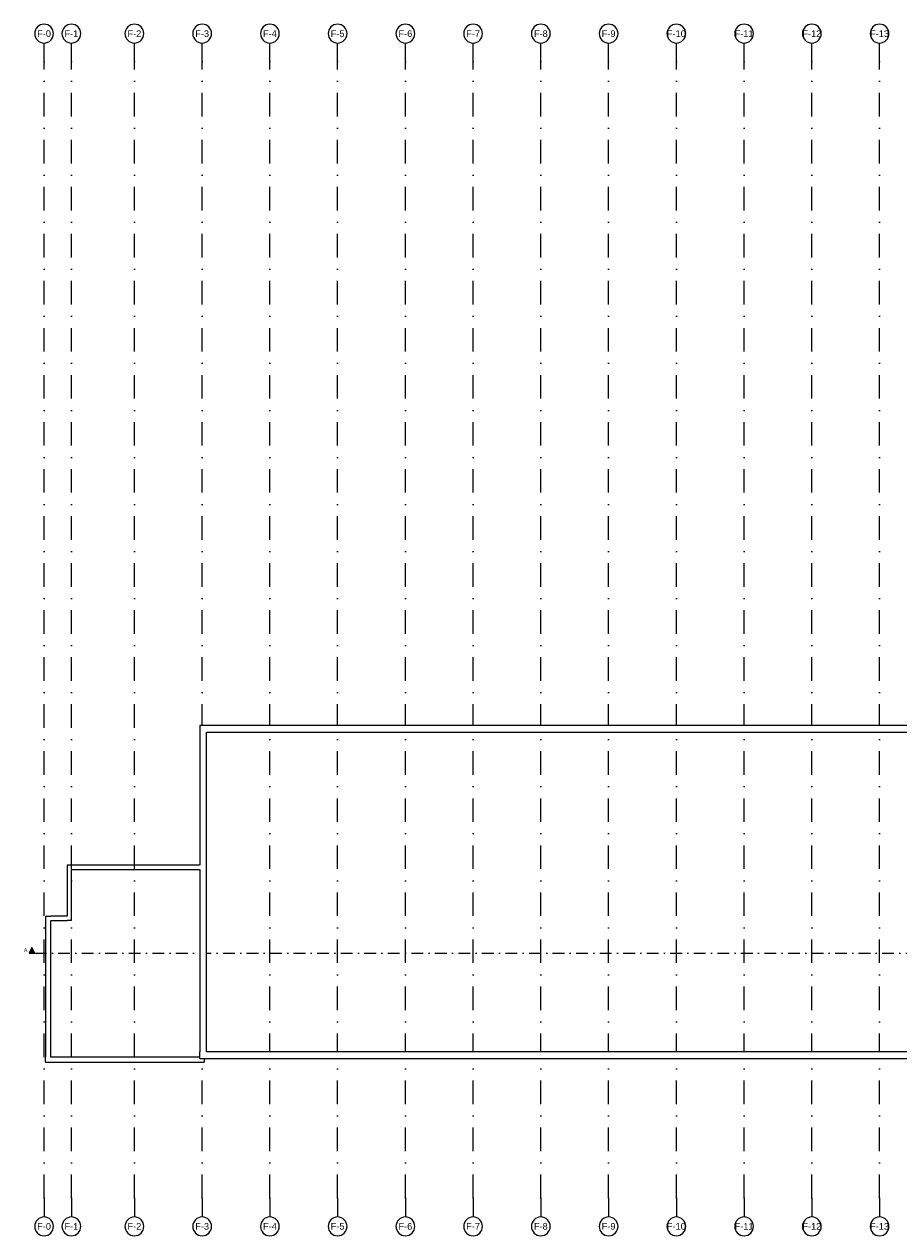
# Model space of a CAD drawing. Header units: millimetres. Extents: x -54205 to 242217, y -3415 to 61516.
# Tile 1 of 40: x -54205 to -7729, y -2884 to 61516. Entities that reach past the tile are written whole.
import ezdxf
from ezdxf.enums import TextEntityAlignment as Align

# ---------------------------------------------------------------- set-up
doc = ezdxf.new("R2010")
doc.units = ezdxf.units.MM
doc.header["$MEASUREMENT"] = 0
for name, pattern in [('streep-punt', [2500, 1250, -625, 0, -625]), ('streep-punt fijn', [1251.000023, 626.000023, -312.5, 0, -312.5]), ('Wipeout_Contour', [1000, 0, -1000])]:
    doc.linetypes.add(name, pattern=pattern)
for name, color, linetype in [('21_0 NC Buitenwanden', 7, 'Continuous'), ('21_0 NC Buitenwanden Afdek-arcering', 7, 'Continuous'), ('47 Dakafwerking', 7, 'Continuous'), ('47 Dakafwerking Afdek-arcering', 7, 'Continuous'), ('Markers - doorsneden', 7, 'Continuous'), ('Markers - doorsneden 2D arcering', 7, 'Continuous'), ('Stramien', 7, 'Continuous')]:
    doc.layers.add(name, color=color, linetype=linetype)
doc.styles.add('GENERATED_STYLE_1', font='arial.ttf')

# ---------------------------------------------------------------- blocks, each defined once
blk = doc.blocks.new('Wall_68_1', base_point=(-44520, 16591))
at = {"color": 254, "linetype": 'Wipeout_Contour', "lineweight": 0, "ltscale": 163398.150048}
blk.add_wipeout([(-51930, 16591), (-51700, 16591), (-51930, 16821)], dxfattribs=at).dxf.layer = '21_0 NC Buitenwanden Afdek-arcering'
at = {"color": 254, "linetype": 'Wipeout_Contour', "lineweight": 0, "ltscale": 163251.081599}
blk.add_wipeout([(-51930, 16821), (-51700, 16591), (-51700, 16821)], dxfattribs=at).dxf.layer = '21_0 NC Buitenwanden Afdek-arcering'
at = {"color": 254, "linetype": 'Wipeout_Contour', "lineweight": 0, "ltscale": 204441.134378}
blk.add_wipeout([(-51700, 16591), (-44880, 16591), (-44880, 16821), (-51700, 16821)], dxfattribs=at).dxf.layer = '21_0 NC Buitenwanden Afdek-arcering'
at = {"layer": '21_0 NC Buitenwanden', "color": 2, "linetype": 'Continuous', "lineweight": 0, "flags": 128}
for points in [[(-51930, 16821), (-51930, 16591)], [(-44880, 16821), (-51930, 16821)], [(-51700, 16591), (-44880, 16591)]]:
    blk.add_lwpolyline(points, dxfattribs=at)
blk = doc.blocks.new('Wall_69_1', base_point=(-51700, 16591))
at = {"color": 254, "linetype": 'Wipeout_Contour', "lineweight": 0, "ltscale": 161084.66794}
blk.add_wipeout([(-51930, 14096), (-51930, 13866), (-51700, 13866)], dxfattribs=at).dxf.layer = '21_0 NC Buitenwanden Afdek-arcering'
at = {"color": 254, "linetype": 'Wipeout_Contour', "lineweight": 0, "ltscale": 160923.750875}
blk.add_wipeout([(-51930, 14096), (-51700, 13866), (-51700, 14096)], dxfattribs=at).dxf.layer = '21_0 NC Buitenwanden Afdek-arcering'
at = {"color": 254, "linetype": 'Wipeout_Contour', "lineweight": 0, "ltscale": 216208.657663}
blk.add_wipeout([(-51930, 16591), (-51930, 14096), (-51700, 14096), (-51700, 16591)], dxfattribs=at).dxf.layer = '21_0 NC Buitenwanden Afdek-arcering'
at = {"layer": '21_0 NC Buitenwanden', "color": 2, "linetype": 'Continuous', "lineweight": 0, "flags": 128}
for points in [[(-51930, 16591), (-51930, 14096)], [(-51700, 13866), (-51700, 16591)], [(-51700, 13866), (-51930, 13866)]]:
    blk.add_lwpolyline(points, dxfattribs=at)
blk = doc.blocks.new('Wall_70_1', base_point=(-53050, 13896))
at = {"color": 254, "linetype": 'Wipeout_Contour', "lineweight": 0, "ltscale": 216797.593239}
blk.add_wipeout([(-52800, 13866), (-51930, 13866), (-51930, 14096), (-52800, 14096)], dxfattribs=at).dxf.layer = '21_0 NC Buitenwanden Afdek-arcering'
at = {"layer": '21_0 NC Buitenwanden', "color": 2, "linetype": 'Continuous', "lineweight": 0, "flags": 128}
for points in [[(-51930, 14096), (-52800, 14096)], [(-52800, 13866), (-51930, 13866)]]:
    blk.add_lwpolyline(points, dxfattribs=at)
blk = doc.blocks.new('Wall_71_1', base_point=(-44650, 6366))
at = {"color": 254, "linetype": 'Wipeout_Contour', "lineweight": 0, "ltscale": 160159.840016}
blk.add_wipeout([(-52800, 6616), (-53080, 6616), (-53080, 6336)], dxfattribs=at).dxf.layer = '21_0 NC Buitenwanden Afdek-arcering'
at = {"color": 254, "linetype": 'Wipeout_Contour', "lineweight": 0, "ltscale": 196626.297204}
blk.add_wipeout([(-52800, 6336), (-44650, 6336), (-44650, 6616), (-52800, 6616)], dxfattribs=at).dxf.layer = '21_0 NC Buitenwanden Afdek-arcering'
at = {"layer": '21_0 NC Buitenwanden', "color": 2, "linetype": 'Continuous', "lineweight": 0, "flags": 128}
blk.add_lwpolyline([(-44650, 6616), (-44650, 6336)], dxfattribs=at)
at = {"color": 254, "linetype": 'Wipeout_Contour', "lineweight": 0, "ltscale": 159848.787479}
blk.add_wipeout([(-52800, 6616), (-53080, 6336), (-52800, 6336)], dxfattribs=at).dxf.layer = '21_0 NC Buitenwanden Afdek-arcering'
at = {"layer": '21_0 NC Buitenwanden', "color": 2, "linetype": 'Continuous', "lineweight": 0, "flags": 128}
for points in [[(-53080, 6336), (-53080, 6616)], [(-44650, 6616), (-52800, 6616)], [(-53080, 6336), (-44650, 6336)]]:
    blk.add_lwpolyline(points, dxfattribs=at)
blk = doc.blocks.new('Wall_72_1', base_point=(-53050, 13896))
at = {"color": 254, "linetype": 'Wipeout_Contour', "lineweight": 0, "ltscale": 164159.6438}
blk.add_wipeout([(-52800, 14096), (-53080, 14096), (-52800, 13866)], dxfattribs=at).dxf.layer = '21_0 NC Buitenwanden Afdek-arcering'
at = {"color": 254, "linetype": 'Wipeout_Contour', "lineweight": 0, "ltscale": 216154.876675}
blk.add_wipeout([(-53080, 13866), (-53080, 6616), (-52800, 6616), (-52800, 13866)], dxfattribs=at).dxf.layer = '21_0 NC Buitenwanden Afdek-arcering'
at = {"color": 254, "linetype": 'Wipeout_Contour', "lineweight": 0, "ltscale": 164370.414031}
blk.add_wipeout([(-53080, 13866), (-52800, 13866), (-53080, 14096)], dxfattribs=at).dxf.layer = '21_0 NC Buitenwanden Afdek-arcering'
at = {"layer": '21_0 NC Buitenwanden', "color": 2, "linetype": 'Continuous', "lineweight": 0, "flags": 128}
for points in [[(-53080, 14096), (-52800, 14096)], [(-53080, 14096), (-53080, 6616)], [(-52800, 6616), (-52800, 13866)]]:
    blk.add_lwpolyline(points, dxfattribs=at)
blk = doc.blocks.new('Standard grid marker')
at = {"layer": 'Stramien', "color": 1, "linetype": 'streep-punt', "lineweight": 0}
for p, q in [((1000, 0), (0, 0)), ((1000, 0), (61400, 0)), ((61400, 0), (62400, 0))]:
    blk.add_line(p, q, dxfattribs=at)
at = {"layer": 'Stramien', "color": 2, "linetype": 'Continuous', "lineweight": 0, "flags": 128}
for points in [[(0, 0, 1), (-1000, 0, 1)], [(63400, 0, 1), (62400, 0, 1)]]:
    blk.add_lwpolyline(points, format="xyb", close=True, dxfattribs=at)
at = {"layer": 'Stramien', "color": 1, "linetype": 'streep-punt', "lineweight": 0}
for p in [(1000, 0), (1000, 0), (61400, 0), (61400, 0)]:
    blk.add_point(p, dxfattribs=at)
at = {"layer": 'Stramien', "color": 2, "lineweight": 0, "style": 'GENERATED_STYLE_1'}
for tag, p in [('AC_MarkerText_1_0', (-245, -80)), ('AC_MarkerText_1_1', (63155, -80))]:
    blk.add_attdef(tag, text='', height=350, rotation=270, dxfattribs=at).set_placement(p, align=Align.TOP_CENTER)
blk = doc.blocks.new('Standard grid marker_7')
at = {"layer": 'Stramien', "color": 1, "linetype": 'streep-punt', "lineweight": 0}
for p, q in [((1000, 0), (61400, 0)), ((1000, 0), (0, 0)), ((61400, 0), (62400, 0))]:
    blk.add_line(p, q, dxfattribs=at)
at = {"layer": 'Stramien', "color": 2, "linetype": 'Continuous', "lineweight": 0, "flags": 128}
for points in [[(0, 0, 1), (-1000, 0, 1)], [(63400, 0, 1), (62400, 0, 1)]]:
    blk.add_lwpolyline(points, format="xyb", close=True, dxfattribs=at)
at = {"layer": 'Stramien', "color": 1, "linetype": 'streep-punt', "lineweight": 0}
for p in [(1000, 0), (1000, 0), (61400, 0), (61400, 0)]:
    blk.add_point(p, dxfattribs=at)
at = {"layer": 'Stramien', "color": 2, "lineweight": 0, "style": 'GENERATED_STYLE_1'}
for tag, p in [('AC_MarkerText_1_0', (-245, -80)), ('AC_MarkerText_1_1', (63155, -80))]:
    blk.add_attdef(tag, text='', height=350, rotation=270, dxfattribs=at).set_placement(p, align=Align.TOP_CENTER)
blk = doc.blocks.new('Cutting Plane_1_1', base_point=(-53800, 12146))
at = {"layer": 'Markers - doorsneden 2D arcering', "linetype": 'Continuous', "lineweight": 0, "true_color": 0x000000}
for points in [[(-53950, 12146), (-53650, 12146), (-53800, 12446)], [(60965, 12146), (60815, 12446), (60665, 12146)]]:
    blk.add_hatch(color=18, dxfattribs=at).paths.add_polyline_path(points)
at = {"layer": 'Markers - doorsneden', "color": 9, "linetype": 'streep-punt fijn', "lineweight": 0}
blk.add_line((-53650, 12146), (60665, 12146), dxfattribs=at)
at = {"layer": 'Markers - doorsneden', "color": 2, "linetype": 'Continuous', "lineweight": 0, "flags": 128}
for points in [[(-53950, 12146), (-53650, 12146), (-53800, 12446)], [(60965, 12146), (60665, 12146), (60815, 12446)]]:
    blk.add_lwpolyline(points, close=True, dxfattribs=at)
at = {"layer": 'Markers - doorsneden', "color": 2, "lineweight": 0, "char_height": 200, "style": 'GENERATED_STYLE_1'}
for s, insert, attachment_point in [('\\A1;{\\pqr;\\pt0;\\fArial|b0|i0|c0|p0;\\W1.000000;A}', (-54040, 12206), 9), ('\\A1;{\\pql;\\pt0;\\fArial|b0|i0|c0|p0;\\W1.000000;A}', (61055, 12206), 7)]:
    blk.add_mtext(s, dxfattribs=dict(at, insert=insert, attachment_point=attachment_point))
blk = doc.blocks.new('Wall_102_1', base_point=(-44520, 6896))
at = {"color": 254, "linetype": 'Wipeout_Contour', "lineweight": 0, "ltscale": 135755.443297}
blk.add_wipeout([(-44520, 6896), (-44850, 6896), (-44850, 6566)], dxfattribs=at).dxf.layer = '21_0 NC Buitenwanden Afdek-arcering'
at = {"color": 254, "linetype": 'Wipeout_Contour', "lineweight": 0, "ltscale": 20828.357497}
blk.add_wipeout([(-1350, 6896), (-1680, 6896), (-1350, 6566)], dxfattribs=at).dxf.layer = '21_0 NC Buitenwanden Afdek-arcering'
at = {"color": 254, "linetype": 'Wipeout_Contour', "lineweight": 0, "ltscale": 20577.781496}
blk.add_wipeout([(-1680, 6896), (-1680, 6566), (-1350, 6566)], dxfattribs=at).dxf.layer = '21_0 NC Buitenwanden Afdek-arcering'
at = {"layer": '21_0 NC Buitenwanden', "color": 2, "linetype": 'Continuous', "lineweight": 0, "flags": 128}
blk.add_lwpolyline([(-1350, 6566), (-1350, 6896)], dxfattribs=at)
at = {"color": 254, "linetype": 'Wipeout_Contour', "lineweight": 0, "ltscale": 103928.278756}
blk.add_wipeout([(-44520, 6566), (-1680, 6566), (-1680, 6896), (-44520, 6896)], dxfattribs=at).dxf.layer = '21_0 NC Buitenwanden Afdek-arcering'
at = {"color": 254, "linetype": 'Wipeout_Contour', "lineweight": 0, "ltscale": 135380.815146}
blk.add_wipeout([(-44520, 6896), (-44850, 6566), (-44520, 6566)], dxfattribs=at).dxf.layer = '21_0 NC Buitenwanden Afdek-arcering'
at = {"layer": '21_0 NC Buitenwanden', "color": 2, "linetype": 'Continuous', "lineweight": 0, "flags": 128}
for points in [[(-44850, 6566), (-44850, 6896)], [(-44850, 6566), (-1350, 6566)], [(-1680, 6896), (-44520, 6896)]]:
    blk.add_lwpolyline(points, dxfattribs=at)
blk = doc.blocks.new('Wall_104_1', base_point=(-1680, 23886))
at = {"color": 254, "linetype": 'Wipeout_Contour', "lineweight": 0, "ltscale": 152305.673003}
blk.add_wipeout([(-44850, 23886), (-44520, 23886), (-44850, 24216)], dxfattribs=at).dxf.layer = '21_0 NC Buitenwanden Afdek-arcering'
at = {"color": 254, "linetype": 'Wipeout_Contour', "lineweight": 0, "ltscale": 152172.84425}
blk.add_wipeout([(-44850, 24216), (-44520, 23886), (-44520, 24216)], dxfattribs=at).dxf.layer = '21_0 NC Buitenwanden Afdek-arcering'
at = {"layer": '21_0 NC Buitenwanden', "color": 2, "linetype": 'Continuous', "lineweight": 0, "flags": 128}
blk.add_lwpolyline([(-44850, 24216), (-44850, 23886)], dxfattribs=at)
at = {"color": 254, "linetype": 'Wipeout_Contour', "lineweight": 0, "ltscale": 149421.293361}
blk.add_wipeout([(-1680, 24216), (-44520, 24216), (-44520, 23886), (-1680, 23886)], dxfattribs=at).dxf.layer = '21_0 NC Buitenwanden Afdek-arcering'
at = {"layer": '21_0 NC Buitenwanden', "color": 2, "linetype": 'Continuous', "lineweight": 0, "flags": 128}
for points in [[(-1680, 24216), (-44850, 24216)], [(-44520, 23886), (-1680, 23886)]]:
    blk.add_lwpolyline(points, dxfattribs=at)
blk = doc.blocks.new('Wall_105_1', base_point=(-44520, 23886))
at = {"color": 254, "linetype": 'Wipeout_Contour', "lineweight": 0, "ltscale": 191764.540844}
blk.add_wipeout([(-44850, 23886), (-44850, 6896), (-44520, 6896), (-44520, 23886)], dxfattribs=at).dxf.layer = '21_0 NC Buitenwanden Afdek-arcering'
at = {"layer": '21_0 NC Buitenwanden', "color": 2, "linetype": 'Continuous', "lineweight": 0, "flags": 128}
for points in [[(-44850, 23886), (-44850, 6896)], [(-44520, 6896), (-44520, 23886)]]:
    blk.add_lwpolyline(points, dxfattribs=at)
blk = doc.blocks.new('Wall_106_1', base_point=(-44520, 6896))
at = {"color": 254, "linetype": 'Wipeout_Contour', "lineweight": 0, "ltscale": 135810.445787}
blk.add_wipeout([(-44520, 6896), (-44880, 6896), (-44880, 6536)], dxfattribs=at).dxf.layer = '47 Dakafwerking Afdek-arcering'
at = {"color": 254, "linetype": 'Wipeout_Contour', "lineweight": 0, "ltscale": 20787.270918}
blk.add_wipeout([(-1320, 6896), (-1680, 6896), (-1320, 6536)], dxfattribs=at).dxf.layer = '47 Dakafwerking Afdek-arcering'
at = {"color": 254, "linetype": 'Wipeout_Contour', "lineweight": 0, "ltscale": 20513.338591}
blk.add_wipeout([(-1680, 6896), (-1680, 6536), (-1320, 6536)], dxfattribs=at).dxf.layer = '47 Dakafwerking Afdek-arcering'
at = {"layer": '47 Dakafwerking', "color": 2, "linetype": 'Continuous', "lineweight": 0, "flags": 128}
blk.add_lwpolyline([(-1320, 6536), (-1320, 6896)], dxfattribs=at)
at = {"color": 254, "linetype": 'Wipeout_Contour', "lineweight": 0, "ltscale": 103894.852866}
blk.add_wipeout([(-44520, 6536), (-1680, 6536), (-1680, 6896), (-44520, 6896)], dxfattribs=at).dxf.layer = '47 Dakafwerking Afdek-arcering'
at = {"color": 254, "linetype": 'Wipeout_Contour', "lineweight": 0, "ltscale": 135401.799162}
blk.add_wipeout([(-44520, 6896), (-44880, 6536), (-44520, 6536)], dxfattribs=at).dxf.layer = '47 Dakafwerking Afdek-arcering'
at = {"layer": '47 Dakafwerking', "color": 2, "linetype": 'Continuous', "lineweight": 0, "flags": 128}
for points in [[(-44880, 6536), (-44880, 6896)], [(-44880, 6536), (-1320, 6536)], [(-1680, 6896), (-44520, 6896)]]:
    blk.add_lwpolyline(points, dxfattribs=at)
blk = doc.blocks.new('Wall_108_1', base_point=(-1680, 23886))
at = {"color": 254, "linetype": 'Wipeout_Contour', "lineweight": 0, "ltscale": 152372.806478}
blk.add_wipeout([(-44880, 23886), (-44520, 23886), (-44880, 24246)], dxfattribs=at).dxf.layer = '47 Dakafwerking Afdek-arcering'
at = {"color": 254, "linetype": 'Wipeout_Contour', "lineweight": 0, "ltscale": 152227.838152}
blk.add_wipeout([(-44880, 24246), (-44520, 23886), (-44520, 24246)], dxfattribs=at).dxf.layer = '47 Dakafwerking Afdek-arcering'
at = {"layer": '47 Dakafwerking', "color": 2, "linetype": 'Continuous', "lineweight": 0, "flags": 128}
blk.add_lwpolyline([(-44880, 24246), (-44880, 23886)], dxfattribs=at)
at = {"color": 254, "linetype": 'Wipeout_Contour', "lineweight": 0, "ltscale": 149465.562807}
blk.add_wipeout([(-1680, 24246), (-44520, 24246), (-44520, 23886), (-1680, 23886)], dxfattribs=at).dxf.layer = '47 Dakafwerking Afdek-arcering'
at = {"layer": '47 Dakafwerking', "color": 2, "linetype": 'Continuous', "lineweight": 0, "flags": 128}
for points in [[(-1680, 24246), (-44880, 24246)], [(-44520, 23886), (-1680, 23886)]]:
    blk.add_lwpolyline(points, dxfattribs=at)
blk = doc.blocks.new('Wall_109_1', base_point=(-44520, 23886))
at = {"color": 254, "linetype": 'Wipeout_Contour', "lineweight": 0, "ltscale": 191820.673718}
blk.add_wipeout([(-44880, 23886), (-44880, 6896), (-44520, 6896), (-44520, 23886)], dxfattribs=at).dxf.layer = '47 Dakafwerking Afdek-arcering'
at = {"layer": '47 Dakafwerking', "color": 2, "linetype": 'Continuous', "lineweight": 0, "flags": 128}
for points in [[(-44880, 23886), (-44880, 16821)], [(-44520, 6896), (-44520, 23886)], [(-44880, 16591), (-44880, 6896)]]:
    blk.add_lwpolyline(points, dxfattribs=at)

msp = doc.modelspace()

# ---------------------------------------------------------------- block references
at = {"layer": '21_0 NC Buitenwanden', "color": 1, "lineweight": 0}
for name, p in [('Wall_68_1', (-44520, 16590.6)), ('Wall_71_1', (-44650, 6365.6))]:
    msp.add_blockref(name, p, dxfattribs=at)
at = {"layer": 'Stramien', "color": 1, "linetype": 'Continuous', "lineweight": 0}
ref = msp.add_blockref('Standard grid marker', (-41150, -1884.3), dxfattribs=dict(at, zscale=1000, rotation=90))
ref.add_attrib('AC_MarkerText_1', 'F-4', dxfattribs={"color": 2, "lineweight": 0, "height": 350, "rotation": 360, "style": 'GENERATED_STYLE_1'}).set_placement((-41150, -2209.3), align=Align.TOP_CENTER)
ref.add_attrib('AC_MarkerText_1_1', 'F-4', dxfattribs={"color": 2, "lineweight": 0, "height": 350, "rotation": 360, "style": 'GENERATED_STYLE_1'}).set_placement((-41150, 61190.9), align=Align.TOP_CENTER)
ref = msp.add_blockref('Standard grid marker', (-37550, -1884.3), dxfattribs=dict(at, zscale=1000, rotation=90))
ref.add_attrib('AC_MarkerText_1', 'F-5', dxfattribs={"color": 2, "lineweight": 0, "height": 350, "rotation": 360, "style": 'GENERATED_STYLE_1'}).set_placement((-37550, -2209.3), align=Align.TOP_CENTER)
ref.add_attrib('AC_MarkerText_1_1', 'F-5', dxfattribs={"color": 2, "lineweight": 0, "height": 350, "rotation": 360, "style": 'GENERATED_STYLE_1'}).set_placement((-37550, 61190.9), align=Align.TOP_CENTER)
ref = msp.add_blockref('Standard grid marker', (-33950, -1884.3), dxfattribs=dict(at, zscale=1000, rotation=90))
ref.add_attrib('AC_MarkerText_1', 'F-6', dxfattribs={"color": 2, "lineweight": 0, "height": 350, "rotation": 360, "style": 'GENERATED_STYLE_1'}).set_placement((-33950, -2209.3), align=Align.TOP_CENTER)
ref.add_attrib('AC_MarkerText_1_1', 'F-6', dxfattribs={"color": 2, "lineweight": 0, "height": 350, "rotation": 360, "style": 'GENERATED_STYLE_1'}).set_placement((-33950, 61190.9), align=Align.TOP_CENTER)
ref = msp.add_blockref('Standard grid marker', (-30350, -1884.3), dxfattribs=dict(at, zscale=1000, rotation=90))
ref.add_attrib('AC_MarkerText_1', 'F-7', dxfattribs={"color": 2, "lineweight": 0, "height": 350, "rotation": 360, "style": 'GENERATED_STYLE_1'}).set_placement((-30350, -2209.3), align=Align.TOP_CENTER)
ref.add_attrib('AC_MarkerText_1_1', 'F-7', dxfattribs={"color": 2, "lineweight": 0, "height": 350, "rotation": 360, "style": 'GENERATED_STYLE_1'}).set_placement((-30350, 61190.9), align=Align.TOP_CENTER)
ref = msp.add_blockref('Standard grid marker', (-26750, -1884.3), dxfattribs=dict(at, zscale=1000, rotation=90))
ref.add_attrib('AC_MarkerText_1', 'F-8', dxfattribs={"color": 2, "lineweight": 0, "height": 350, "rotation": 360, "style": 'GENERATED_STYLE_1'}).set_placement((-26750, -2209.3), align=Align.TOP_CENTER)
ref.add_attrib('AC_MarkerText_1_1', 'F-8', dxfattribs={"color": 2, "lineweight": 0, "height": 350, "rotation": 360, "style": 'GENERATED_STYLE_1'}).set_placement((-26750, 61190.9), align=Align.TOP_CENTER)
ref = msp.add_blockref('Standard grid marker', (-23150, -1884.3), dxfattribs=dict(at, zscale=1000, rotation=90))
ref.add_attrib('AC_MarkerText_1', 'F-9', dxfattribs={"color": 2, "lineweight": 0, "height": 350, "rotation": 360, "style": 'GENERATED_STYLE_1'}).set_placement((-23150, -2209.3), align=Align.TOP_CENTER)
ref.add_attrib('AC_MarkerText_1_1', 'F-9', dxfattribs={"color": 2, "lineweight": 0, "height": 350, "rotation": 360, "style": 'GENERATED_STYLE_1'}).set_placement((-23150, 61190.9), align=Align.TOP_CENTER)
ref = msp.add_blockref('Standard grid marker', (-19550, -1884.3), dxfattribs=dict(at, zscale=1000, rotation=90))
ref.add_attrib('AC_MarkerText_1', 'F-10', dxfattribs={"color": 2, "lineweight": 0, "height": 350, "rotation": 360, "style": 'GENERATED_STYLE_1'}).set_placement((-19550, -2209.3), align=Align.TOP_CENTER)
ref.add_attrib('AC_MarkerText_1_1', 'F-10', dxfattribs={"color": 2, "lineweight": 0, "height": 350, "rotation": 360, "style": 'GENERATED_STYLE_1'}).set_placement((-19550, 61190.9), align=Align.TOP_CENTER)
ref = msp.add_blockref('Standard grid marker', (-15950, -1884.3), dxfattribs=dict(at, zscale=1000, rotation=90))
ref.add_attrib('AC_MarkerText_1', 'F-11', dxfattribs={"color": 2, "lineweight": 0, "height": 350, "rotation": 360, "style": 'GENERATED_STYLE_1'}).set_placement((-15950, -2209.3), align=Align.TOP_CENTER)
ref.add_attrib('AC_MarkerText_1_1', 'F-11', dxfattribs={"color": 2, "lineweight": 0, "height": 350, "rotation": 360, "style": 'GENERATED_STYLE_1'}).set_placement((-15950, 61190.9), align=Align.TOP_CENTER)
ref = msp.add_blockref('Standard grid marker', (-12350, -1884.3), dxfattribs=dict(at, zscale=1000, rotation=90))
ref.add_attrib('AC_MarkerText_1', 'F-12', dxfattribs={"color": 2, "lineweight": 0, "height": 350, "rotation": 360, "style": 'GENERATED_STYLE_1'}).set_placement((-12350, -2209.3), align=Align.TOP_CENTER)
ref.add_attrib('AC_MarkerText_1_1', 'F-12', dxfattribs={"color": 2, "lineweight": 0, "height": 350, "rotation": 360, "style": 'GENERATED_STYLE_1'}).set_placement((-12350, 61190.9), align=Align.TOP_CENTER)
ref = msp.add_blockref('Standard grid marker', (-8750, -1884.3), dxfattribs=dict(at, zscale=1000, rotation=90))
ref.add_attrib('AC_MarkerText_1', 'F-13', dxfattribs={"color": 2, "lineweight": 0, "height": 350, "rotation": 360, "style": 'GENERATED_STYLE_1'}).set_placement((-8750, -2209.3), align=Align.TOP_CENTER)
ref.add_attrib('AC_MarkerText_1_1', 'F-13', dxfattribs={"color": 2, "lineweight": 0, "height": 350, "rotation": 360, "style": 'GENERATED_STYLE_1'}).set_placement((-8750, 61190.9), align=Align.TOP_CENTER)

# ---------------------------------------------------------------- next in the draw order: block references
at = {"layer": '21_0 NC Buitenwanden', "color": 1, "lineweight": 0}
msp.add_blockref('Wall_69_1', (-51700, 16590.6), dxfattribs=at)
at = {"layer": 'Stramien', "color": 1, "linetype": 'Continuous', "lineweight": 0}
ref = msp.add_blockref('Standard grid marker', (-48350, -1884.3), dxfattribs=dict(at, zscale=1000, rotation=90))
ref.add_attrib('AC_MarkerText_1', 'F-2', dxfattribs={"color": 2, "lineweight": 0, "height": 350, "rotation": 360, "style": 'GENERATED_STYLE_1'}).set_placement((-48350, -2209.3), align=Align.TOP_CENTER)
ref.add_attrib('AC_MarkerText_1_1', 'F-2', dxfattribs={"color": 2, "lineweight": 0, "height": 350, "rotation": 360, "style": 'GENERATED_STYLE_1'}).set_placement((-48350, 61190.9), align=Align.TOP_CENTER)
ref = msp.add_blockref('Standard grid marker', (-44750, -1884.3), dxfattribs=dict(at, zscale=1000, rotation=90))
ref.add_attrib('AC_MarkerText_1', 'F-3', dxfattribs={"color": 2, "lineweight": 0, "height": 350, "rotation": 360, "style": 'GENERATED_STYLE_1'}).set_placement((-44750, -2209.3), align=Align.TOP_CENTER)
ref.add_attrib('AC_MarkerText_1_1', 'F-3', dxfattribs={"color": 2, "lineweight": 0, "height": 350, "rotation": 360, "style": 'GENERATED_STYLE_1'}).set_placement((-44750, 61190.9), align=Align.TOP_CENTER)

# ---------------------------------------------------------------- next in the draw order: block references
at = {"layer": '21_0 NC Buitenwanden', "color": 1, "lineweight": 0}
for name, p in [('Wall_104_1', (-1680, 23885.6)), ('Wall_70_1', (-53050, 13895.6)), ('Wall_102_1', (-44520, 6895.6))]:
    msp.add_blockref(name, p, dxfattribs=at)

# ---------------------------------------------------------------- next in the draw order: block references
msp.add_blockref('Wall_72_1', (-53050, 13895.6), dxfattribs=at)
at = {"layer": 'Stramien', "color": 1, "linetype": 'Continuous', "lineweight": 0}
ref = msp.add_blockref('Standard grid marker_7', (-51700, -1884.3), dxfattribs=dict(at, zscale=1000, rotation=90))
ref.add_attrib('AC_MarkerText_1', 'F-1', dxfattribs={"color": 2, "lineweight": 0, "height": 350, "rotation": 360, "style": 'GENERATED_STYLE_1'}).set_placement((-51700, -2209.3), align=Align.TOP_CENTER)
ref.add_attrib('AC_MarkerText_1_1', 'F-1', dxfattribs={"color": 2, "lineweight": 0, "height": 350, "rotation": 360, "style": 'GENERATED_STYLE_1'}).set_placement((-51700, 61190.3), align=Align.TOP_CENTER)

# ---------------------------------------------------------------- next in the draw order: block references
at = {"layer": 'Markers - doorsneden', "color": 9, "lineweight": 0}
msp.add_blockref('Cutting Plane_1_1', (-53800, 12145.9), dxfattribs=at)
at = {"layer": 'Stramien', "color": 1, "linetype": 'Continuous', "lineweight": 0}
ref = msp.add_blockref('Standard grid marker', (-53150, -1884.3), dxfattribs=dict(at, zscale=1000, rotation=90))
ref.add_attrib('AC_MarkerText_1', 'F-0', dxfattribs={"color": 2, "lineweight": 0, "height": 350, "rotation": 360, "style": 'GENERATED_STYLE_1'}).set_placement((-53150, -2209.3), align=Align.TOP_CENTER)
ref.add_attrib('AC_MarkerText_1_1', 'F-0', dxfattribs={"color": 2, "lineweight": 0, "height": 350, "rotation": 360, "style": 'GENERATED_STYLE_1'}).set_placement((-53150, 61190.9), align=Align.TOP_CENTER)

# ---------------------------------------------------------------- next in the draw order: block references
at = {"layer": '21_0 NC Buitenwanden', "color": 1, "lineweight": 0}
msp.add_blockref('Wall_105_1', (-44520, 23885.6), dxfattribs=at)

# ---------------------------------------------------------------- next in the draw order: block references
at = {"layer": '47 Dakafwerking', "color": 1, "lineweight": 0}
for name, p in [('Wall_108_1', (-1680, 23885.6)), ('Wall_106_1', (-44520, 6895.6))]:
    msp.add_blockref(name, p, dxfattribs=at)

# ---------------------------------------------------------------- next in the draw order: block references
msp.add_blockref('Wall_109_1', (-44520, 23885.6), dxfattribs=at)

doc.saveas('drawing.dxf')
